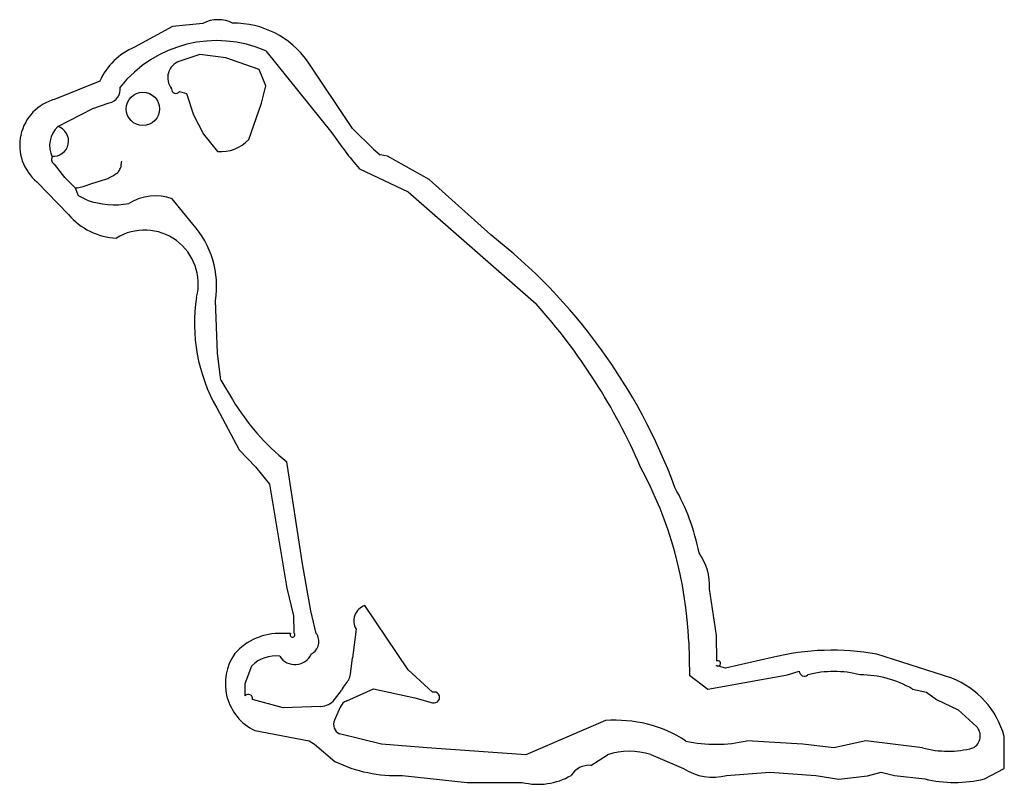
# Model space of a CAD drawing. Extents: x -0.002 to 0.327, y -0.001 to 0.254.
import ezdxf

# ---------------------------------------------------------------- set-up
doc = ezdxf.new("R2010")
doc.units = 0

msp = doc.modelspace()

# ---------------------------------------------------------------- linework, layer by layer
at = {"layer": 'Default', "color": 72, "linetype": 'CONTINUOUS'}
for p, q in [((0.049237, 0.251812), (0.036554, 0.244876)), ((0.059373, 0.252847), (0.049237, 0.251812)), ((0.080418, 0.24368), (0.102463, 0.216346)), ((0.05837, 0.242512), (0.051697, 0.240253)), ((0.066973, 0.241398), (0.05837, 0.242512)), ((0.078145, 0.237466), (0.066973, 0.241398)), ((0.109313, 0.217749), (0.094292, 0.240216)), ((0.080428, 0.232032), (0.078145, 0.237466)), ((0.02493, 0.233547), (0.010042, 0.227545)), ((0.078929, 0.226263), (0.080428, 0.232032)), ((0.051547, 0.230067), (0.053896, 0.229413)), ((0.053896, 0.229413), (0.056203, 0.222368)), ((0.010994, 0.21844), (0.022599, 0.224398)), ((0.022599, 0.224398), (0.028041, 0.226333)), ((0.074712, 0.2141), (0.078929, 0.226263)), ((0.056203, 0.222368), (0.059613, 0.21587)), ((0.116341, 0.210885), (0.109313, 0.217749)), ((0.059613, 0.21587), (0.064227, 0.2101)), ((0.116341, 0.210885), (0.118588, 0.208978)), ((0.120959, 0.208505), (0.118588, 0.208978)), ((0.134867, 0.200739), (0.120959, 0.208505)), ((0.013312, 0.201437), (0.009797, 0.205837)), ((0.111663, 0.204324), (0.127845, 0.196629)), ((0.016834, 0.197874), (0.013312, 0.201437)), ((0.02552, 0.200363), (0.026974, 0.200835)), ((0.030752, 0.202851), (0.030925, 0.202994)), ((0.155503, 0.182246), (0.134867, 0.200739)), ((0.003968, 0.1999), (0.014521, 0.189071)), ((0.017882, 0.195231), (0.016834, 0.197874)), ((0.019749, 0.198498), (0.022296, 0.19936)), ((0.022296, 0.19936), (0.02552, 0.200363)), ((0.020766, 0.193881), (0.017882, 0.195231)), ((0.05601, 0.185842), (0.04914, 0.194235)), ((0.127845, 0.196629), (0.170631, 0.159204)), ((0.064227, 0.142743), (0.063627, 0.160328)), ((0.065347, 0.13375), (0.064227, 0.142743)), ((0.065347, 0.13375), (0.069261, 0.127244)), ((0.063989, 0.124493), (0.071478, 0.110463)), ((0.071478, 0.110463), (0.076981, 0.104741)), ((0.092621, 0.072357), (0.087428, 0.106438)), ((0.076981, 0.104741), (0.081586, 0.098982)), ((0.081586, 0.098982), (0.087372, 0.064286)), ((0.095406, 0.056698), (0.092621, 0.072357)), ((0.087372, 0.064286), (0.089627, 0.055022)), ((0.23087, 0.048482), (0.22854, 0.064021)), ((0.097199, 0.049195), (0.095406, 0.056698)), ((0.127865, 0.036992), (0.113398, 0.05852)), ((0.089627, 0.055022), (0.089686, 0.049385)), ((0.110517, 0.050562), (0.10936, 0.041061)), ((0.088578, 0.049093), (0.085711, 0.049187)), ((0.221612, 0.046209), (0.22178, 0.035251)), ((0.23091, 0.039908), (0.23087, 0.048482)), ((0.108606, 0.035563), (0.10936, 0.041061)), ((0.249366, 0.041094), (0.233845, 0.037548)), ((0.30938, 0.034227), (0.284371, 0.042252)), ((0.073485, 0.032489), (0.075762, 0.038401)), ((0.136014, 0.029519), (0.127865, 0.036992)), ((0.233845, 0.037548), (0.230747, 0.03847)), ((0.254579, 0.035306), (0.258439, 0.036565)), ((0.22178, 0.035251), (0.227944, 0.030608)), ((0.227944, 0.030608), (0.245871, 0.033811)), ((0.245871, 0.033811), (0.254579, 0.035306)), ((0.073498, 0.028349), (0.073485, 0.032489)), ((0.10326, 0.02707), (0.10563, 0.030075)), ((0.107382, 0.026706), (0.116276, 0.030638)), ((0.116276, 0.030638), (0.130168, 0.027668)), ((0.296217, 0.030607), (0.300972, 0.029592)), ((0.300972, 0.029592), (0.304268, 0.027129)), ((0.086221, 0.024343), (0.075907, 0.027154)), ((0.130168, 0.027668), (0.136061, 0.026045)), ((0.304268, 0.027129), (0.311474, 0.023691)), ((0.098762, 0.024789), (0.086221, 0.024343)), ((0.105233, 0.024549), (0.10333, 0.020204)), ((0.311474, 0.023691), (0.317584, 0.018132)), ((0.193783, 0.02005), (0.167222, 0.008682)), ((0.076683, 0.016763), (0.094875, 0.013312)), ((0.094875, 0.013312), (0.096657, 0.012188)), ((0.119007, 0.012155), (0.104983, 0.015646)), ((0.259676, 0.012149), (0.240969, 0.013312)), ((0.280648, 0.013312), (0.270035, 0.010919)), ((0.299602, 0.010997), (0.280648, 0.013312)), ((0.326914, 0.004045), (0.326921, 0.014763)), ((0.096678, 0.012192), (0.103377, 0.006447)), ((0.13429, 0.01094), (0.119007, 0.012155)), ((0.167222, 0.008682), (0.13429, 0.01094)), ((0.270035, 0.010919), (0.259676, 0.012149)), ((0.188912, 0.005123), (0.194418, 0.008682)), ((0.20887, 0.008694), (0.219793, 0.004104)), ((0.320273, 0.000579), (0.326914, 0.004045)), ((0.126006, 0.001736), (0.147549, -0.000579)), ((0.234204, 0.001736), (0.248669, 0.002894)), ((0.248669, 0.002894), (0.264004, 0.001736)), ((0.264004, 0.001736), (0.271634, 0.000559)), ((0.271634, 0.000559), (0.281217, 0.001672)), ((0.281217, 0.001672), (0.285781, 0.002894)), ((0.285781, 0.002894), (0.290247, 0.001736)), ((0.290247, 0.001736), (0.300354, 0.000579)), ((0.147549, -0.000579), (0.166004, -0.000579))]:
    msp.add_line(p, q, dxfattribs=at)
msp.add_circle((0.039354, 0.22432), 0.005561, dxfattribs=at)
for centre, radius, start, end in [((0.064414, 0.243277), 0.010817, 63.179712, 117.778681), ((0.069674, 0.222745), 0.030188, 35.362151, 90.719803), ((0.063986, 0.205783), 0.041306, 66.559711, 141.301299), ((0.044866, 0.224717), 0.021805, 112.408779, 156.111228), ((0.053453, 0.234683), 0.00584, 107.499003, 219.239762), ((0.027196, 0.230868), 0.004613, 280.550034, 369.237114), ((0.050364, 0.230885), 0.001438, 175.827053, 325.352141), ((0.014128, 0.212158), 0.01592, 104.870828, 230.345842), ((0.017032, 0.211988), 0.008837, 133.101324, 205.567771), ((0.009428, 0.213596), 0.005091, 264.034924, 432.091639), ((0.065307, 0.223011), 0.012956, 265.216867, 316.543181), ((0.192711, 0.275879), 0.108115, 213.411648, 221.440469), ((0.010593, 0.207373), 0.00173, 152.379159, 242.59995), ((0.021975, 0.209078), 0.010857, 329.406446, 336.752994), ((0.030041, 0.205548), 0.002053, 338.439012, 353.544043), ((0.000792, 0.210436), 0.031705, 350.708482, 353.456432), ((0.024322, 0.208376), 0.007993, 289.373184, 299.250199), ((0.014483, 0.228261), 0.030172, 297.10072, 302.628989), ((0.028372, 0.205221), 0.003388, 318.910717, 330.505175), ((0.009454, 0.24825), 0.050876, 278.32364, 280.807766), ((0.01789, 0.203422), 0.005263, 282.114541, 290.686963), ((0.043443, 0.178565), 0.016673, 70.021269, 121.792871), ((0.029789, 0.218515), 0.026234, 249.882144, 280.69672), ((0.031546, 0.203363), 0.022228, 220.012236, 267.250427), ((0.03255, 0.164944), 0.031418, 351.552874, 401.694647), ((0.039879, 0.165868), 0.01795, 345.84194, 481.575805), ((0.037879, 0.032042), 0.190779, 20.18887, 51.935935), ((0.113182, 0.152512), 0.056612, 170.888015, 209.664183), ((0.020161, 0.024533), 0.201935, 23.395585, 41.828799), ((0.136792, 0.167873), 0.078811, 211.032977, 231.217539), ((0.086614, 0.040493), 0.135119, 2.424802, 28.379699), ((0.154229, 0.062316), 0.072092, 10.983051, 29.560885), ((0.209538, 0.064966), 0.019026, 357.152208, 395.636987), ((0.115259, 0.053345), 0.005499, 109.783031, 210.417105), ((0.089273, 0.048706), 0.000795, 150.872439, 418.649578), ((0.085049, 0.029116), 0.020083, 88.11072, 138.518058), ((0.093461, 0.046434), 0.004647, 297.222735, 396.455413), ((0.269588, -0.040549), 0.08411, 79.876813, 103.911186), ((0.084247, 0.03243), 0.017397, 144.958316, 244.227554), ((0.083511, 0.030782), 0.010867, 81.952545, 135.483136), ((0.090107, 0.044739), 0.005998, 212.205399, 336.026909), ((0.231309, 0.039134), 0.00087, 229.776826, 477.24607), ((0.260169, 0.036612), 0.00173, 181.582408, 310.967229), ((0.270059, 0.002956), 0.033514, 74.855164, 105.144836), ((0.102661, 0.036378), 0.006, 315.056251, 352.195178), ((0.278922, 0.001128), 0.034178, 59.600784, 90.18059), ((0.298645, 0.006916), 0.029345, 15.5098, 68.541098), ((0.11068, 0.028375), 0.005328, 135.056251, 161.395474), ((0.136586, 0.027789), 0.001822, 253.22585, 468.314666), ((0.074554, 0.027451), 0.001386, 347.62107, 499.610308), ((0.098549, 0.030785), 0.006, 272.038928, 321.745437), ((0.10908, 0.022865), 0.0042, 113.849628, 156.350067), ((0.106488, 0.018771), 0.003468, 155.58848, 244.279227), ((0.197205, -0.022697), 0.042883, 56.929836, 94.576604), ((0.314392, 0.014935), 0.004518, 297.305906, 405.031464), ((0.230624, 0.058928), 0.046774, 257.630932, 282.777299), ((0.308172, 0.041966), 0.032133, 254.531112, 284.954177), ((0.201662, -0.013358), 0.0232, 71.899706, 108.194266), ((0.123991, 0.048766), 0.047073, 244.029019, 272.453614), ((0.188374, -0.002028), 0.007171, 85.693288, 148.196192), ((0.229617, 0.018857), 0.017725, 236.341891, 284.999054), ((0.171245, 0.020813), 0.022024, 256.233256, 300.0648), ((0.310313, 0.042837), 0.043416, 256.738729, 283.261271)]:
    msp.add_arc(centre, radius, start, end, dxfattribs=at)

doc.saveas('drawing.dxf')
